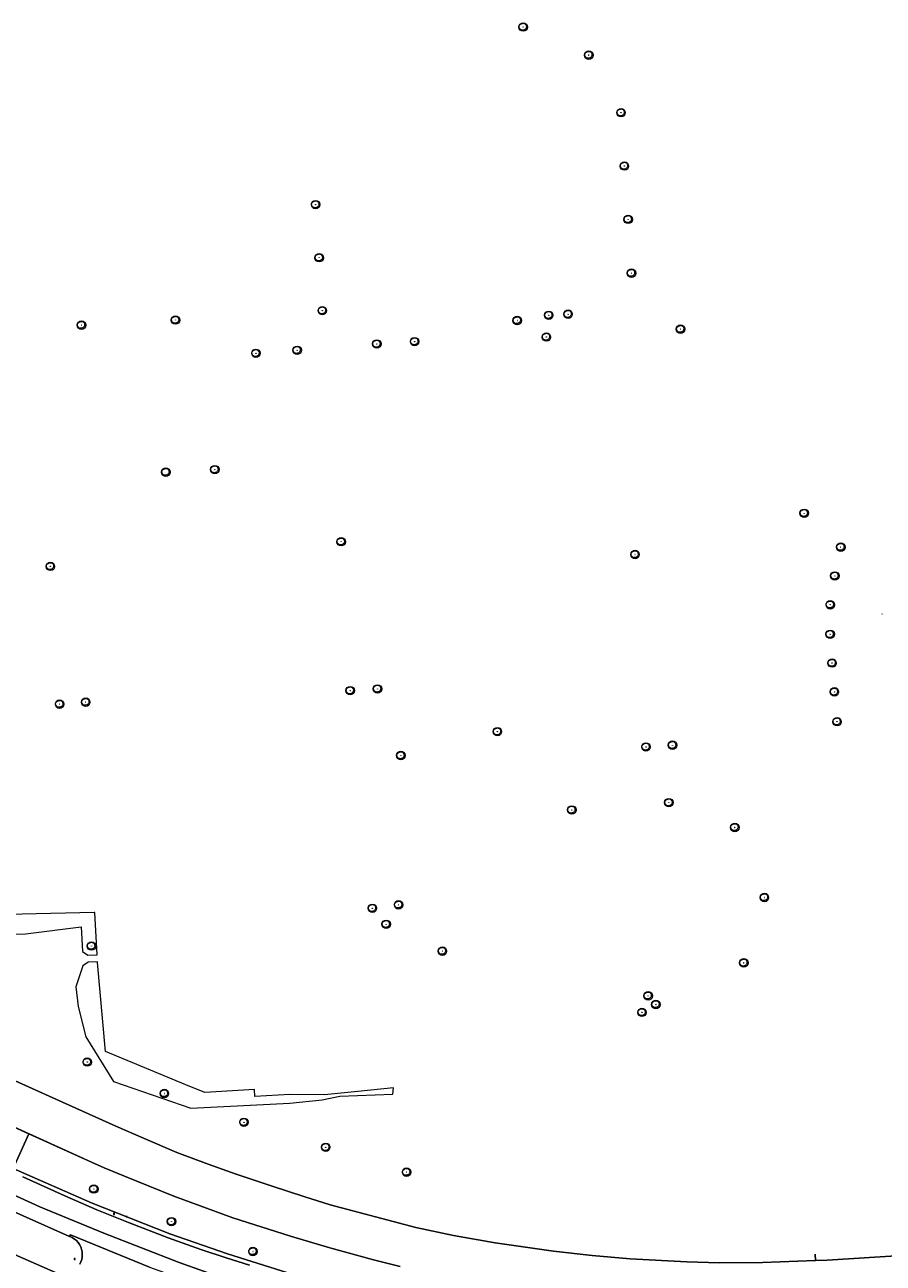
# Model space of a CAD drawing. Header units: metres. Extents: x 162108 to 162858, y 502368 to 503171.
# Tile 11 of 38: x 162428 to 162631, y 502534 to 502826. Entities that reach past the tile are written whole.
import ezdxf
from ezdxf.enums import TextEntityAlignment as Align

# ---------------------------------------------------------------- set-up
doc = ezdxf.new("R2010")
doc.units = ezdxf.units.M
for name, color, linetype, lineweight in [('B-PV-GK-BESCHOEIING-G', 252, 'GK-BESCHOEIING-SO', 13), ('B-PV-IE-MEUBILAIR-S', 252, 'Continuous', 13), ('B-PV-OG-TERREIN_BEGROEID-GV', 7, 'Continuous', 13), ('B-PV-OG-WEG-GV', 252, 'Continuous', 13), ('B-PV-VH-GESLOTENVERHARDING_ASFALT-GV', 252, 'Continuous', 13), ('B-PV-VH-OPENVERHARDING_BETONSTRAATSTEEN-GV', 252, 'Continuous', 13)]:
    doc.layers.add(name, color=color, linetype=linetype, lineweight=lineweight)
for name, color, linetype, lineweight, true_color in [('B-PV-GR-BEPLANTING_CULTUUR_BOSPLANTSOEN-GV', 7, 'Continuous', 13, 0x99cc00), ('B-PV-GR-BEPLANTING_CULTUUR_HEESTERS-GV', 7, 'Continuous', 13, 0x99cc00), ('B-PV-OG-WATER_GRACHT-GV', 7, 'Continuous', 13, 0x007299), ('B-WE-GR-BOOM-S', 3, 'Continuous', 18, 0x00ff00)]:
    doc.layers.add(name, color=color, linetype=linetype, lineweight=lineweight, true_color=true_color)
doc.styles.add('NLCS-ISO', font='NLCS-ISO.ttf')
doc.linetypes.add('GK-BESCHOEIING-SO', pattern='A,18,-3,[1,NLCS.SHX,S=0.6,R=0,X=0,Y=0],-3', length=24)

# ---------------------------------------------------------------- blocks, each defined once
blk = doc.blocks.new('SIE-MEUBILAIR_BORD_VERKEER-SO')
blk.add_lwpolyline([(-0.5625, -0.5625), (0.5625, -0.5625), (0.5625, 0.5625), (-0.5625, 0.5625)], close=True)
at = {"style": 'NLCS-ISO'}
blk.add_text('vb', height=0.75, dxfattribs=at).set_placement((0, 0), align=Align.MIDDLE_CENTER)
blk = doc.blocks.new('SIE-MEUBILAIR_BORD_RECLAME-SO')
blk.add_lwpolyline([(-0.75, -0.75), (0.75, -0.75), (0.75, 0.75), (-0.75, 0.75)], close=True)
at = {"style": 'NLCS-ISO'}
blk.add_text('rb', height=0.75, dxfattribs=at).set_placement((0, 0), align=Align.MIDDLE_CENTER)
blk = doc.blocks.new('SIE-MEUBILAIR_PAAL_LICHTMAST-SO')
for points in [[(-0.6, 0), (-1, 0)], [(-0.7, 0.7), (-0.4, 0.4)], [(0, 1), (0, 0.6)], [(0.4, 0.4), (0.7, 0.7)], [(1, 0), (0.6, 0)], [(-0.7, -0.7), (-0.4, -0.4)], [(0, -0.6), (0, -1)], [(0.4, -0.4), (0.7, -0.7)]]:
    blk.add_lwpolyline(points)
blk.add_circle((0, 0), 0.5)
blk = doc.blocks.new('SGR-BOOM_03')
blk.add_lwpolyline([(2.4, 3.6), (2.8, 3.1), (3.2, 2.6), (3.5, 2), (3.7, 1.3), (3.8, 0.6), (3.8, -0.1), (3.6, -0.8), (3.4, -1.4), (3, -2), (2.5, -2.5), (1.9, -3), (1.2, -3.3), (0.5, -3.6), (-0.3, -3.7), (-1, -3.7), (-1.7, -3.6), (-2.3, -3.4), (-2.9, -3), (-3.5, -2.5), (-3.9, -2), (-4.3, -1.4), (-4.5, -0.8), (-4.7, -0.1), (-4.7, 0.5), (-4.7, 1.1), (-4.5, 1.6), (-4.2, 2.1), (-3.9, 2.6), (-3.5, 3), (-3, 3.3), (-2.5, 3.6), (-2, 3.9), (-1.4, 4.1), (-0.8, 4.3), (-0.3, 4.4), (0.3, 4.4), (0.9, 4.3), (1.4, 4.2), (1.9, 4)], close=True)
for radius in [5, 0.15]:
    blk.add_circle((0, 0), radius)

msp = doc.modelspace()

# ---------------------------------------------------------------- linework, layer by layer
at = {"layer": 'B-PV-GK-BESCHOEIING-G'}
msp.add_lwpolyline([(162516.67, 502532.77), (162510.38, 502534.3), (162500.1, 502537.17), (162490.8, 502539.89), (162477.21, 502544.22), (162463.26, 502549.35), (162451.62, 502554.09), (162446.83, 502556.08), (162443.82, 502557.39), (162377.85, 502587.37)], dxfattribs=at)
at = {"layer": 'B-PV-GR-BEPLANTING_CULTUUR_BOSPLANTSOEN-GV'}
msp.add_lwpolyline([(162444.44, 502616.26), (162427.44, 502615.87), (162416.83, 502615.5), (162416.74, 502616.88), (162404.15, 502616.08), (162402.34, 502643.73), (162407.33, 502644.04), (162407.69, 502644.54), (162401.99, 502643.97), (162398.55, 502643.24), (162387.56, 502614.02), (162389.69, 502607.86), (162398.63, 502605.73), (162405.25, 502611.37), (162415.61, 502610.86), (162428.29, 502611.3), (162441.39, 502612.88), (162441.7, 502607.09), (162442.96, 502606.21), (162445.19, 502606.32), (162444.6, 502616.26)], close=True, dxfattribs=at)
at = {"layer": 'B-PV-GR-BEPLANTING_CULTUUR_HEESTERS-GV'}
msp.add_lwpolyline([(162514.92, 502573.41), (162515.05, 502574.92), (162506.65, 502574.09), (162498.8, 502573.29), (162490.63, 502573.35), (162482.38, 502572.86), (162482.28, 502574.53), (162470.55, 502573.83), (162466.08, 502575.67), (162447.17, 502583.46), (162445.26, 502604.48), (162445.25, 502604.65), (162443.08, 502604.54), (162441.77, 502603.74), (162440.13, 502598.77), (162440.68, 502594.1), (162442.49, 502586.93), (162449.03, 502576.41), (162467.27, 502570.1), (162490.63, 502571.33), (162498.22, 502572.06), (162502.39, 502572.93)], close=True, dxfattribs=at)
at = {"layer": 'B-PV-OG-TERREIN_BEGROEID-GV'}
for points in [[(162377.21, 502593.76), (162377.53, 502594.47), (162377.62, 502594.67), (162378.76, 502594.48), (162381.7, 502596.41), (162449.54, 502565.87), (162456.08, 502563.02), (162463.95, 502559.69), (162471.38, 502556.95), (162477.95, 502554.55), (162486.44, 502551.7), (162493.91, 502549.25), (162500.12, 502547.3), (162520.33, 502541.96), (162529.21, 502540.11), (162539.05, 502538.35), (162552.87, 502536.35), (162561.95, 502535.33), (162570.92, 502534.55), (162584.28, 502533.88), (162591.97, 502533.66), (162602.11, 502533.67), (162614.68, 502534.16), (162614.58, 502535.66)], [(162438.67, 502539.86), (162405.8, 502554.49), (162383.3, 502564.63)], [(162516.67, 502532.77), (162510.38, 502534.3), (162500.1, 502537.17), (162490.8, 502539.89), (162477.21, 502544.22), (162463.26, 502549.35), (162451.62, 502554.09), (162446.83, 502556.08), (162443.82, 502557.39), (162429.08, 502564.09), (162425.36, 502555.92), (162443.98, 502547.68), (162462.28, 502540.47), (162475.94, 502535.77), (162491.62, 502530.79)], [(162379.78, 502556.23), (162385.72, 502553.53), (162407.05, 502544.01), (162417.91, 502538.99), (162435.33, 502531.36)], [(162614.58, 502535.66), (162614.68, 502534.16), (162617.38, 502534.27), (162678.77, 502538.11), (162684.57, 502538.62), (162683.5, 502555.98), (162682, 502555.88)], [(162439.1, 502539.67), (162438.67, 502539.86)], [(162439.29, 502539.57), (162439.1, 502539.67)], [(162440.67, 502538.42), (162440.26, 502538.86), (162439.8, 502539.25), (162439.29, 502539.57)], [(162441.02, 502537.92), (162440.67, 502538.42)], [(162441.29, 502537.39), (162441.02, 502537.92)], [(162441.64, 502535.03), (162441.67, 502535.63), (162441.63, 502536.23), (162441.5, 502536.82), (162441.29, 502537.39)], [(162441.08, 502533.31), (162441.35, 502533.86)], [(162441.35, 502533.86), (162441.54, 502534.43)], [(162441.54, 502534.43), (162441.64, 502535.03)]]:
    msp.add_lwpolyline(points, dxfattribs=at)
at = {"layer": 'B-PV-OG-WATER_GRACHT-GV'}
for points in [[(162685.18, 502528.49), (162684.57, 502538.62), (162678.77, 502538.11), (162617.38, 502534.27), (162614.68, 502534.16), (162602.11, 502533.67), (162591.97, 502533.66), (162584.28, 502533.88), (162570.92, 502534.55), (162561.95, 502535.33), (162552.87, 502536.35), (162539.05, 502538.35), (162529.21, 502540.11), (162520.33, 502541.96), (162500.12, 502547.3), (162493.91, 502549.25), (162486.44, 502551.7), (162477.95, 502554.55), (162471.38, 502556.95), (162463.95, 502559.69), (162456.08, 502563.02), (162449.54, 502565.87), (162381.7, 502596.41)], [(162377.85, 502587.37), (162429.08, 502564.09), (162443.82, 502557.39), (162446.83, 502556.08), (162451.62, 502554.09), (162463.26, 502549.35), (162477.21, 502544.22), (162490.8, 502539.89), (162500.1, 502537.17), (162510.38, 502534.3), (162516.67, 502532.77)]]:
    msp.add_lwpolyline(points, dxfattribs=at)
at = {"layer": 'B-PV-OG-WEG-GV'}
for points in [[(162793.69, 502525.98), (162680.49, 502519.07), (162631.09, 502515.99), (162614.9, 502515.39), (162606.26, 502515.32), (162593.1, 502515.44), (162584.58, 502515.69), (162576.13, 502516.03), (162564.88, 502516.79), (162556.7, 502517.49), (162547.16, 502518.64), (162537.17, 502520.21), (162522.69, 502523), (162514.13, 502524.92), (162500.38, 502528.51), (162491.62, 502530.79), (162475.94, 502535.77), (162462.28, 502540.47), (162443.98, 502547.68), (162425.36, 502555.92), (162429.08, 502564.09), (162377.85, 502587.37), (162378.01, 502578.66)], [(162427.63, 502553.93), (162437.51, 502549.42), (162445.06, 502546.12), (162452.6, 502543.13), (162461.93, 502539.53), (162469.65, 502536.81), (162475.63, 502534.82), (162481.14, 502533.05)]]:
    msp.add_lwpolyline(points, dxfattribs=at)
at = {"layer": 'B-PV-VH-GESLOTENVERHARDING_ASFALT-GV'}
for points in [[(162630.37, 502686.77), (162630.37, 502686.7)], [(162405.8, 502554.49), (162438.67, 502539.86), (162438.85, 502540.21), (162457.54, 502532.62), (162477.07, 502525.58), (162495.19, 502520.28), (162504.58, 502517.73), (162522.17, 502513.7), (162541.42, 502510.35), (162560.23, 502507.77), (162574.34, 502506.8), (162583.51, 502506.37), (162594.03, 502506.1), (162600.9, 502506.05), (162609.61, 502506.1), (162619.07, 502506.42), (162641, 502507.46), (162645.33, 502507.73), (162670.5, 502509.28), (162673.5, 502509.4), (162765.47, 502515.04), (162775.65, 502515.67), (162793.69, 502516.77)], [(162412.11, 502555.71), (162431.64, 502546.85), (162446.74, 502540.61), (162464.52, 502533.7), (162476, 502529.6), (162487.61, 502526.05), (162499.15, 502522.83), (162510.96, 502519.81), (162522.7, 502517.12), (162534.85, 502514.98), (162546.86, 502513.1), (162558.87, 502511.62), (162571.22, 502510.61), (162582.76, 502510.01), (162595.18, 502509.74), (162607.52, 502509.74), (162619.67, 502510.01), (162631.68, 502510.41), (162648.53, 502511.28), (162694.63, 502514.1), (162728.99, 502516.12), (162762.88, 502518.26)], [(162464.52, 502533.7), (162446.74, 502540.61), (162431.64, 502546.85), (162412.11, 502555.71)], [(162481.14, 502533.05), (162475.63, 502534.82), (162469.65, 502536.81), (162461.93, 502539.53), (162452.6, 502543.13), (162445.06, 502546.12), (162437.51, 502549.42), (162427.63, 502553.93)], [(162456.56, 502522.98), (162456.01, 502523.17), (162435.9, 502531.16), (162435.33, 502531.36), (162417.91, 502538.99)], [(162457.54, 502532.62), (162438.85, 502540.21), (162438.67, 502539.86), (162439.1, 502539.67), (162439.29, 502539.57), (162439.8, 502539.25), (162440.26, 502538.86), (162440.67, 502538.42), (162441.02, 502537.92), (162441.29, 502537.39), (162441.5, 502536.82), (162441.63, 502536.23), (162441.67, 502535.63), (162441.64, 502535.03), (162441.54, 502534.43), (162441.35, 502533.86), (162441.08, 502533.31)], [(162793.69, 502520.08), (162774.69, 502519.07), (162762.88, 502518.26), (162728.99, 502516.12), (162694.63, 502514.1), (162648.53, 502511.28), (162631.68, 502510.41), (162619.67, 502510.01), (162607.52, 502509.74), (162595.18, 502509.74), (162582.76, 502510.01), (162571.22, 502510.61), (162558.87, 502511.62), (162546.86, 502513.1), (162534.85, 502514.98), (162522.7, 502517.12), (162510.96, 502519.81), (162499.15, 502522.83), (162487.61, 502526.05), (162476, 502529.6), (162464.52, 502533.7)]]:
    msp.add_lwpolyline(points, dxfattribs=at)
at = {"layer": 'B-PV-VH-OPENVERHARDING_BETONSTRAATSTEEN-GV'}
msp.add_lwpolyline([(162630.37, 502686.7), (162630.37, 502686.77)], dxfattribs=at)

# ---------------------------------------------------------------- block references
at = {"layer": 'B-PV-IE-MEUBILAIR-S', "xscale": 0.2, "yscale": 0.2, "zscale": 0.2}
for name, p in [('SIE-MEUBILAIR_BORD_RECLAME-SO', (162449.14, 502545.2)), ('SIE-MEUBILAIR_PAAL_LICHTMAST-SO', (162452.07, 502544.53)), ('SIE-MEUBILAIR_BORD_VERKEER-SO', (162439.83, 502534.54))]:
    msp.add_blockref(name, p, dxfattribs=at)
at = {"layer": 'B-WE-GR-BOOM-S', "xscale": 0.2, "yscale": 0.2, "zscale": 0.2}
for p in [(162545.67, 502825.24), (162561.15, 502818.61), (162568.76, 502805.03), (162569.55, 502792.44), (162496.71, 502783.34), (162570.45, 502779.85), (162497.55, 502770.81), (162571.22, 502767.16), (162498.29, 502758.31), (162551.7, 502757.23), (162556.27, 502757.47), (162441.46, 502754.89), (162463.65, 502756.09), (162544.27, 502755.99), (162582.81, 502753.94), (162520.07, 502751.01), (162551.15, 502752.09), (162482.63, 502748.25), (162492.34, 502748.97), (162511.14, 502750.45), (162461.37, 502720.2), (162472.92, 502720.81), (162611.97, 502710.5), (162502.73, 502703.78), (162620.61, 502702.51), (162572.06, 502700.77), (162434.14, 502697.96), (162619.21, 502695.72), (162618.13, 502688.91), (162618.09, 502681.94), (162618.55, 502675.15), (162504.87, 502668.65), (162511.31, 502669.05), (162619.09, 502668.35), (162436.32, 502665.46), (162442.47, 502665.93), (162619.72, 502661.32), (162539.6, 502658.97), (162574.65, 502655.37), (162580.91, 502655.77), (162516.81, 502653.33), (162557.14, 502640.5), (162580.05, 502642.22), (162595.6, 502636.37), (162602.58, 502619.84), (162510.11, 502617.3), (162516.29, 502618.11), (162513.36, 502613.52), (162443.83, 502608.38), (162526.61, 502607.18), (162597.72, 502604.41), (162575.15, 502596.63), (162576.99, 502594.6), (162573.71, 502592.72), (162442.84, 502581), (162461.02, 502573.59), (162479.8, 502566.8), (162499.1, 502560.89), (162518.17, 502555.03), (162444.38, 502551.03), (162462.71, 502543.35), (162481.92, 502536.3)]:
    msp.add_blockref('SGR-BOOM_03', p, dxfattribs=at)

doc.saveas('drawing.dxf')
